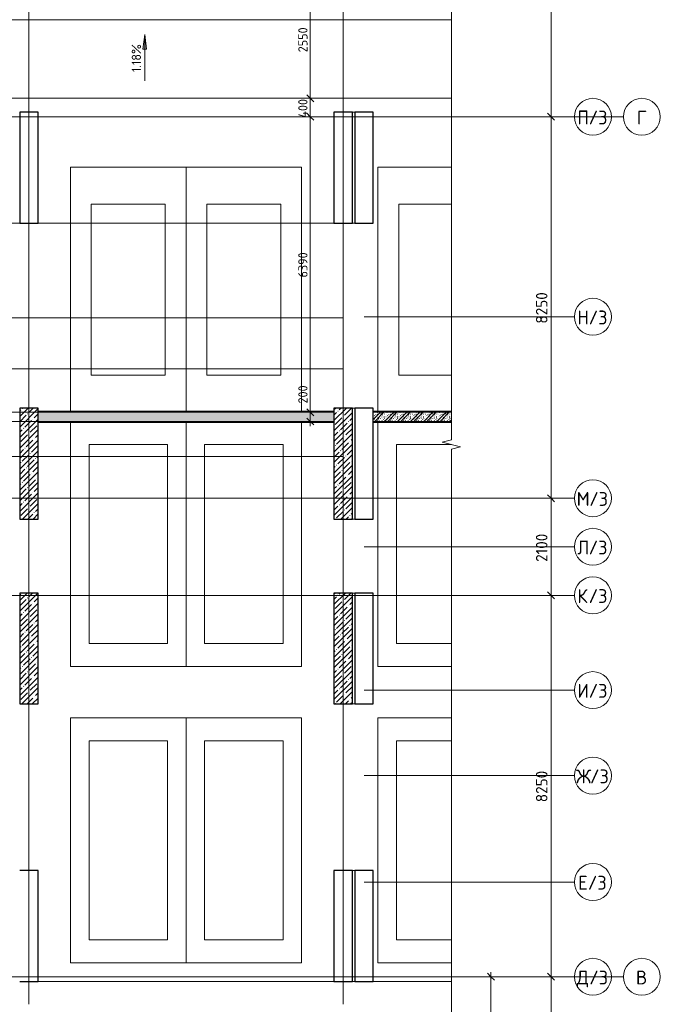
# Model space of a CAD drawing. Header units: millimetres. Extents: x 25887 to 100685, y -10965 to 131188.
# Tile 46 of 49: x 79550 to 93410, y 80105 to 101400. Entities that reach past the tile are written whole.
import ezdxf

# ---------------------------------------------------------------- set-up
doc = ezdxf.new("R2010")
doc.units = ezdxf.units.MM
doc.linetypes.add('3_ Штрих_ 1 х 1 мм', pattern=[2, 1, -1])
doc.linetypes.add('4_ Штрихпунктир_ 10 х 2 мм', pattern=[14, 10, -2, 0, -2])
for name, color, linetype, lineweight in [('A-ANNO-DIMS', 7, 'Continuous', 5), ('A-ANNO-DIMS-100', 7, 'Continuous', 5), ('A-AREA', 7, '3_ Штрих_ 1 х 1 мм', 13), ('A-DETL-GENF', 7, 'Continuous', 13), ('A-FLOR', 7, 'Continuous', 13), ('A-WALL', 7, 'Continuous', 13), ('A-WALL-PATT', 7, 'Continuous', 13), ('C-PRKG', 7, 'Continuous', 13), ('G-ANNO-DIMS', 7, 'Continuous', 5), ('I-WALL', 7, 'Continuous', 13), ('S-COLS', 7, 'Continuous', 25), ('S-GRID', 7, 'Continuous', 5), ('S-GRID-IDEN', 7, 'Continuous', 5)]:
    doc.layers.add(name, color=color, linetype=linetype, lineweight=lineweight)
doc.styles.add('GOST Common_1', font='GOST_Common.ttf', dxfattribs={"height": 300})
doc.styles.add('GOST Common_2', font='GOST_Common.ttf', dxfattribs={"height": 200})
doc.styles.add('GOST Common_3', font='GOST_Common.ttf', dxfattribs={"height": 250})
doc.dimstyles.new('2_5_мм', dxfattribs={"dimscale": 304.8, "dimtxt": 251.428749, "dimasz": 0.492126, "dimexe": 0.492126, "dimexo": 0.492126, "dimgap": 0, "dimtad": 1, "dimdec": 5, "dimrnd": 1e-05, "dimdsep": 46, "dimtxsty": 'GOST Common_3', "dimblk1": 'OBLIQUE', "dimblk2": 'OBLIQUE', "dimsah": 1, "dimcen": 0.09, "dimdle": 0.492126, "dimadec": 5, "dimazin": 2, "dimtfac": 1, "dimtdec": 4, "dimtix": 1, "dimtmove": 0, "dimatfit": 3, "dimfxl": 1, "dimtvp": 1, "dimtolj": 1, "dimtzin": 0, "dimarcsym": 2})
doc.dimstyles.new('2_мм', dxfattribs={"dimscale": 304.8, "dimtxt": 201.142999, "dimasz": 0.492126, "dimexe": 0.328084, "dimexo": 0.492126, "dimgap": 0, "dimtad": 1, "dimdec": 0, "dimdsep": 46, "dimtxsty": 'GOST Common_2', "dimblk1": 'OBLIQUE', "dimblk2": 'OBLIQUE', "dimsah": 1, "dimcen": 0.09, "dimdle": 0.328084, "dimadec": 5, "dimazin": 2, "dimtfac": 1, "dimtdec": 4, "dimtix": 1, "dimtmove": 1, "dimatfit": 3, "dimfxl": 1, "dimtvp": 1, "dimtolj": 1, "dimtzin": 0, "dimarcsym": 2})
doc.dimstyles.new('2_мм_1', dxfattribs={"dimscale": 304.8, "dimtxt": 201.142999, "dimasz": 0.492126, "dimexe": 0.328084, "dimexo": 0.492126, "dimgap": 0, "dimtad": 1, "dimdec": 0, "dimdsep": 46, "dimtxsty": 'GOST Common_2', "dimblk1": 'OBLIQUE', "dimblk2": 'OBLIQUE', "dimsah": 1, "dimcen": 0.09, "dimdle": 0.328084, "dimadec": 5, "dimazin": 2, "dimtfac": 1, "dimtdec": 4, "dimtix": 1, "dimtmove": 0, "dimatfit": 3, "dimfxl": 1, "dimtvp": 1, "dimtolj": 1, "dimtzin": 0, "dimarcsym": 2})
pattern_1 = [(0, (0, 0), (203.2, 50.8), [3.353, -149.047, 3.353, -149.047, -812.8]), (0, (0, 0), (203.2, 50.8), [-304.8, 3.353, -301.447, 3.353, -149.047, -355.6]), (0, (0, 0), (203.2, 50.8), [-762, 3.353, -98.247, 3.353, -250.647]), (120, (76.2, 25.4), (-145.59409, 150.576362), [3.353, -149.047, 3.353, -149.047, -812.8]), (120, (76.2, 25.4), (-145.59409, 150.576362), [-304.8, 3.353, -301.447, 3.353, -149.047, -355.6]), (120, (76.2, 25.4), (-145.59409, 150.576362), [-762, 3.353, -98.247, 3.353, -250.647]), (240, (101.6, 127), (-57.60591, -201.376362), [3.353, -149.047, 3.353, -149.047, -812.8]), (240, (101.6, 127), (-57.60591, -201.376362), [-304.8, 3.353, -301.447, 3.353, -149.047, -355.6]), (240, (101.6, 127), (-57.60591, -201.376362), [-762, 3.353, -98.247, 3.353, -250.647])]
pattern_2 = [(135, (150.28, 188.64), (-282.8427, 3e-14), [5, -395]), (135, (174.9, 237.36), (-282.8427, 3e-14), [5, -395]), (135, (211.96, 236.53), (-282.8427, 3e-14), [5, -395]), (135, (114.96, 223.96), (-282.8427, 3e-14), [5, -395]), (135, (77.54, 223.96), (-282.8427, 3e-14), [5, -395]), (135, (57.44, 184.52), (-282.8427, 3e-14), [5, -395]), (135, (66.21, 142.9), (-282.8427, 3e-14), [5, -395]), (135, (107.33, 161), (-282.8427, 3e-14), [5, -395]), (135, (99.08, 130.94), (-282.8427, 3e-14), [5, -395]), (135, (22.6, 136.46), (-282.8427, 3e-14), [5, -395]), (135, (21.16, 168.08), (-282.8427, 3e-14), [5, -395]), (135, (46.13, 96.12), (-282.8427, 3e-14), [5, -395]), (135, (3.54, 74.6), (-282.8427, 3e-14), [5, -395]), (135, (40.3, 47.56), (-282.8427, 3e-14), [5, -395]), (135, (39.77, 18.47), (-282.8427, 3e-14), [5, -395]), (135, (76.94, 37.28), (-282.8427, 3e-14), [5, -395]), (135, (114.18, 62.4), (-282.8427, 3e-14), [5, -395]), (135, (139.87, 90.2), (-282.8427, 3e-14), [5, -395]), (135, (141.44, 15.82), (-282.8427, 3e-14), [5, -395]), (135, (188.69, 26.73), (-282.8427, 3e-14), [5, -395]), (135, (176.14, 51.36), (-282.8427, 3e-14), [5, -395]), (135, (177.03, 0), (-282.8427, 3e-14), [5, -395]), (135, (276.61, 8.22), (-282.8427, 3e-14), [5, -395]), (135, (271.19, 31.72), (-282.8427, 3e-14), [5, -395]), (135, (268.29, 119.65), (-282.8427, 3e-14), [5, -395]), (135, (237.92, 101.95), (-282.8427, 3e-14), [5, -395]), (135, (237.92, 158.27), (-282.8427, 3e-14), [5, -395]), (135, (260.4, 204.35), (-282.8427, 3e-14), [5, -395]), (135, (275.54, 235.4), (-282.8427, 3e-14), [5, -395]), (135, (117.62, 268.96), (-282.8427, 3e-14), [5, -395]), (135, (203.62, 273.83), (-282.8427, 3e-14), [5, -395]), (135, (47.24, 279.3), (-282.8427, 3e-14), [5, -395]), (135, (23.2, 266.16), (-282.8427, 3e-14), [5, -395]), (135, (42.78, 232.52), (-282.8427, 3e-14), [5, -395]), (135, (177.76, 90.57), (-282.8427, 3e-14), [5, -395]), (135, (181.12, 121.8), (-282.8427, 3e-14), [5, -395]), (135, (206.73, 172.06), (-282.8427, 3e-14), [5, -395]), (135, (143.14, 136.62), (-282.8427, 3e-14), [5, -395]), (135, (211.51, 131.86), (-282.8427, 3e-14), [5, -395]), (135, (81.47, 95.1), (-282.8427, 3e-14), [5, -395]), (135, (235.13, 60.46), (-282.8427, 3e-14), [5, -395]), (135, (242.24, 4.89), (-282.8427, 3e-14), [5, -395]), (45, (0, 106.07), (-282.8427, 0), []), (45, (106.07, 0), (-282.8427, 0), []), (45, (176.78, 0), (-282.8427, 0), []), (45, (0, 176.78), (-282.8427, 0), [])]

# ---------------------------------------------------------------- blocks, each defined once
blk = doc.blocks.new('Наметкина 10_РД_АР_П_Отделка_R21_rvt-1--02_Подвал_МП_часть Б')
at = {"layer": 'A-WALL-PATT', "lineweight": 5}
h = blk.add_hatch(dxfattribs=at)
h.set_pattern_fill('FP_25', color=256, style=0, pattern_type=2)
h.set_pattern_definition(pattern_1)
h.paths.add_polyline_path([(86350, 92910), (86350, 92930), (79950, 92930), (79950, 92910), (82794, 92910)])
h = blk.add_hatch(dxfattribs=at)
h.set_pattern_fill('FP_25', color=256, style=0, pattern_type=2)
h.set_pattern_definition(pattern_1)
h.paths.add_polyline_path([(88890, 92910), (88890, 92930), (87200, 92930), (87200, 92910)])
h = blk.add_hatch(dxfattribs=at)
h.set_pattern_fill('FP_25', color=256, style=0, pattern_type=2)
h.set_pattern_definition(pattern_1)
h.paths.add_polyline_path([(86350, 92690), (86350, 92710), (79950, 92710), (79950, 92690), (82794, 92690)])
h = blk.add_hatch(dxfattribs=at)
h.set_pattern_fill('FP_25', color=256, style=0, pattern_type=2)
h.set_pattern_definition(pattern_1)
h.paths.add_polyline_path([(88890, 92690), (88890, 92710), (87200, 92710), (87200, 92690)])
at = {"layer": 'A-WALL'}
for p, q in [((86350, 92930), (79950, 92930)), ((79950, 92930), (79950, 92910)), ((79950, 92910), (86350, 92910)), ((88890, 92930), (87200, 92930)), ((87200, 92930), (87200, 92910)), ((87200, 92910), (88890, 92910)), ((86350, 92710), (79950, 92710)), ((79950, 92710), (79950, 92690)), ((79950, 92690), (86350, 92690)), ((88890, 92710), (87200, 92710)), ((87200, 92710), (87200, 92690)), ((87200, 92690), (88890, 92690))]:
    blk.add_line(p, q, dxfattribs=at)
blk = doc.blocks.new('КР_Колонна_ЖБ_Прямоугольная - 400x2400h_B40-V9--02_Подвал_МП_часть Б')
at = {"layer": 'S-COLS', "lineweight": 5}
h = blk.add_hatch(dxfattribs=at)
h.set_pattern_fill('FP_13', color=256, style=0, pattern_type=2)
h.set_pattern_definition([(225, (79750, 91800), (114.04925, -114.04925), []), (225, (79635.95, 91800), (114.04925, -114.04925), [201.613, -40.323, 3.353, -36.97])])
h.paths.add_polyline_path([(200, 1200), (-200, 1200), (-200, -1200), (200, -1200)])
at = {"layer": 'S-COLS'}
for p, q in [((200, 1200), (-200, 1200)), ((-200, 1200), (-200, -1200)), ((200, -1200), (200, 1200)), ((-200, -1200), (200, -1200))]:
    blk.add_line(p, q, dxfattribs=at)
blk = doc.blocks.new('КР_Колонна_ЖБ_Прямоугольная - 400x2400h_B40-V10--02_Подвал_МП_часть Б')
at = {"layer": 'S-COLS', "lineweight": 5}
h = blk.add_hatch(dxfattribs=at)
h.set_pattern_fill('FP_14', color=256, style=0, pattern_type=2)
h.set_pattern_definition([(225, (79750, 87800), (114.04925, -114.04925), []), (225, (79635.95, 87800), (114.04925, -114.04925), [201.613, -40.323, 3.353, -36.97])])
h.paths.add_polyline_path([(200, 1200), (-200, 1200), (-200, -1200), (200, -1200)])
at = {"layer": 'S-COLS'}
for p, q in [((200, 1200), (-200, 1200)), ((-200, 1200), (-200, -1200)), ((200, -1200), (200, 1200)), ((-200, -1200), (200, -1200))]:
    blk.add_line(p, q, dxfattribs=at)
blk = doc.blocks.new('КР_Колонна_ЖБ_Прямоугольная - 400x2400h_B40-V11--02_Подвал_МП_часть Б')
at = {"layer": 'S-COLS', "lineweight": 5}
h = blk.add_hatch(dxfattribs=at)
h.set_pattern_fill('FP_15', color=256, style=0, pattern_type=2)
h.set_pattern_definition([(225, (86550, 91800), (114.04925, -114.04925), []), (225, (86435.95, 91800), (114.04925, -114.04925), [201.613, -40.323, 3.353, -36.97])])
h.paths.add_polyline_path([(-69, 1200), (-200, 1200), (-200, -1200), (200, -1200), (200, 1200)])
at = {"layer": 'S-COLS'}
for p, q in [((200, 1200), (-200, 1200)), ((-200, 1200), (-200, -1200)), ((200, -1200), (200, 1200)), ((-200, -1200), (200, -1200))]:
    blk.add_line(p, q, dxfattribs=at)
blk = doc.blocks.new('КР_Колонна_ЖБ_Прямоугольная - 400x2400h_B40-V12--02_Подвал_МП_часть Б')
at = {"layer": 'S-COLS', "lineweight": 5}
h = blk.add_hatch(dxfattribs=at)
h.set_pattern_fill('FP_16', color=256, style=0, pattern_type=2)
h.set_pattern_definition([(225, (86550, 87800), (114.04925, -114.04925), []), (225, (86435.95, 87800), (114.04925, -114.04925), [201.613, -40.323, 3.353, -36.97])])
h.paths.add_polyline_path([(200, 1200), (-200, 1200), (-200, -1200), (200, -1200)])
at = {"layer": 'S-COLS'}
for p, q in [((200, 1200), (-200, 1200)), ((-200, 1200), (-200, -1200)), ((200, -1200), (200, 1200)), ((-200, -1200), (200, -1200))]:
    blk.add_line(p, q, dxfattribs=at)
blk = doc.blocks.new('АР_Машиноместо - 5300x2500_С-V24--02_Подвал_МП_часть Б')
at = {"layer": 'C-PRKG'}
for p, q in [((1590, 5300), (0, 5300)), ((0, 0), (0, 5300)), ((400, 4800), (1590, 4800)), ((400, 500), (400, 4800)), ((400, 500), (1590, 500)), ((1590, 0), (0, 0))]:
    blk.add_line(p, q, dxfattribs=at)
blk = doc.blocks.new('АР_Машиноместо - 5300x2500_С-V25--02_Подвал_МП_часть Б')
at = {"layer": 'C-PRKG'}
for p, q in [((0, 0), (0, 5280)), ((400, 4800), (1590, 4800)), ((400, 500), (400, 4800)), ((400, 500), (1590, 500)), ((1590, 0), (0, 0))]:
    blk.add_line(p, q, dxfattribs=at)
blk = doc.blocks.new('АР_Машиноместо - 4900x2400_М__5300х2500_-V26--02_Подвал_МП_часть Б')
at = {"layer": 'C-PRKG'}
for p, q in [((1590, 0), (0, 0)), ((0, 0), (0, -5280)), ((450, -800), (450, -4500)), ((450, -800), (1590, -800)), ((450, -4500), (1590, -4500))]:
    blk.add_line(p, q, dxfattribs=at)
blk = doc.blocks.new('АР_Машиноместо - 5300x2500_С-V27--02_Подвал_МП_часть Б')
at = {"layer": 'C-PRKG'}
for p, q in [((2500, 0), (0, 0)), ((0, 0), (0, -5280)), ((2500, 0), (2500, -5280)), ((400, -500), (400, -4800)), ((400, -500), (2100, -500)), ((2100, -500), (2100, -4800)), ((400, -4800), (2100, -4800))]:
    blk.add_line(p, q, dxfattribs=at)
blk = doc.blocks.new('АР_Машиноместо - 4900x2400_М__5300х2500_-V28--02_Подвал_МП_часть Б')
at = {"layer": 'C-PRKG'}
for p, q in [((0, 0), (0, 5280)), ((2500, 0), (2500, 5280)), ((450, 4500), (2050, 4500)), ((450, 800), (450, 4500)), ((2050, 800), (2050, 4500)), ((450, 800), (2050, 800)), ((2500, 0), (0, 0))]:
    blk.add_line(p, q, dxfattribs=at)
blk = doc.blocks.new('АР_Машиноместо - 5300x2500_С-V23--02_Подвал_МП_часть Б')
at = {"layer": 'C-PRKG'}
for p, q in [((2500, 0), (0, 0)), ((0, 0), (0, -5300)), ((2500, 0), (2500, -5300)), ((400, -500), (400, -4800)), ((400, -500), (2100, -500)), ((2100, -500), (2100, -4800)), ((400, -4800), (2100, -4800)), ((2500, -5300), (0, -5300))]:
    blk.add_line(p, q, dxfattribs=at)
blk = doc.blocks.new('АР_Машиноместо - 5300x2500_С-V21--02_Подвал_МП_часть Б')
at = {"layer": 'C-PRKG'}
for p, q in [((2500, 5300), (0, 5300)), ((0, 0), (0, 5300)), ((2500, 0), (2500, 5300)), ((400, 4800), (2100, 4800)), ((400, 500), (400, 4800)), ((2100, 500), (2100, 4800)), ((400, 500), (2100, 500)), ((2500, 0), (0, 0))]:
    blk.add_line(p, q, dxfattribs=at)
blk = doc.blocks.new('АР_Машиноместо - 5300x2500_С-V29--02_Подвал_МП_часть Б')
at = {"layer": 'C-PRKG'}
for p, q in [((0, 0), (0, 5280)), ((2500, 0), (2500, 5280)), ((400, 4800), (2100, 4800)), ((400, 500), (400, 4800)), ((2100, 500), (2100, 4800)), ((400, 500), (2100, 500)), ((2500, 0), (0, 0))]:
    blk.add_line(p, q, dxfattribs=at)
blk = doc.blocks.new('АР_Машиноместо - 4900x2400_М__5300х2500_-V32--02_Подвал_МП_часть Б')
at = {"layer": 'C-PRKG'}
for p, q in [((2500, 0), (0, 0)), ((0, 0), (0, -5280)), ((2500, 0), (2500, -5280)), ((450, -800), (450, -4500)), ((450, -800), (2050, -800)), ((2050, -800), (2050, -4500)), ((450, -4500), (2050, -4500))]:
    blk.add_line(p, q, dxfattribs=at)
blk = doc.blocks.new('Линия разрыва - М 1_100-6409734--02_Подвал_МП_часть Б')
at = {"layer": 'A-DETL-GENF', "lineweight": 5}
for p, q in [((-50, 0), (35300, 0)), ((35300, 0), (35350, -200)), ((35350, -200), (35450, 200)), ((35450, 200), (35500, 0)), ((35500, 0), (70850, 0))]:
    blk.add_line(p, q, dxfattribs=at)
blk = doc.blocks.new('Ось сетки - 8_0 мм-31302--02_Подвал_МП_часть Б')
at = {"layer": 'S-GRID-IDEN'}
blk.add_circle((0, 0), 4, dxfattribs=at)
blk = doc.blocks.new('DIMBLOCK13--02_Подвал_МП_часть Б')
at = {"layer": 'A-ANNO-DIMS-100'}
for p, q in [((85838, 93518), (85838, 92999)), ((76200, 92910), (85938, 92910)), ((85838, 92910), (76200, 92910)), ((85838, 92999), (85838, 92810)), ((85838, 92610), (85838, 92910)), ((76200, 92710), (85938, 92710)), ((85838, 92710), (76200, 92710))]:
    blk.add_line(p, q, dxfattribs=at)
at = {"layer": 'A-ANNO-DIMS-100', "lineweight": 25}
for p, q in [((85838, 92910), (85763, 92985)), ((85838, 92910), (85913, 92835)), ((85838, 92710), (85763, 92785)), ((85838, 92710), (85913, 92635))]:
    blk.add_line(p, q, dxfattribs=at)
at = {"layer": 'A-ANNO-DIMS-100', "color": 0, "insert": (85577, 93099), "char_height": 200, "width": 503.2, "attachment_point": 1, "rotation": 90, "line_spacing_factor": 1.022761, "style": 'GOST Common_2'}
blk.add_mtext('200', dxfattribs=at)
blk = doc.blocks.new('_Oblique')
at = {"color": 0, "linetype": 'ByBlock', "lineweight": -2}
blk.add_line((-0.5, -0.5), (0.5, 0.5), dxfattribs=at)
blk = doc.blocks.new('DIMBLOCK14--02_Подвал_МП_часть Б')
at = {"layer": 'A-ANNO-DIMS-100'}
for p, q in [((85882, 99300), (85738, 99300)), ((85838, 92910), (85838, 99300)), ((85838, 99300), (85882, 99300)), ((76200, 92910), (85938, 92910)), ((85838, 92910), (76200, 92910))]:
    blk.add_line(p, q, dxfattribs=at)
at = {"layer": 'A-ANNO-DIMS-100', "lineweight": 25}
for p, q in [((85838, 99300), (85763, 99375)), ((85838, 99300), (85913, 99225)), ((85838, 92910), (85763, 92985)), ((85838, 92910), (85913, 92835))]:
    blk.add_line(p, q, dxfattribs=at)
at = {"layer": 'A-ANNO-DIMS-100', "color": 0, "insert": (85577, 95825), "char_height": 200, "width": 670.93, "attachment_point": 1, "rotation": 90, "line_spacing_factor": 1.022761, "style": 'GOST Common_2'}
blk.add_mtext('6390', dxfattribs=at)
blk = doc.blocks.new('DIMBLOCK15--02_Подвал_МП_часть Б')
at = {"layer": 'A-ANNO-DIMS-100'}
for p, q in [((85882, 99700), (85738, 99700)), ((85838, 99300), (85838, 99700)), ((85838, 99700), (85882, 99700)), ((85882, 99300), (85738, 99300)), ((85838, 99300), (85882, 99300))]:
    blk.add_line(p, q, dxfattribs=at)
at = {"layer": 'A-ANNO-DIMS-100', "lineweight": 25}
for p, q in [((85838, 99700), (85763, 99775)), ((85838, 99700), (85913, 99625)), ((85838, 99300), (85763, 99375)), ((85838, 99300), (85913, 99225))]:
    blk.add_line(p, q, dxfattribs=at)
at = {"layer": 'A-ANNO-DIMS-100', "color": 0, "insert": (85577, 99280), "char_height": 200, "width": 527.74, "attachment_point": 1, "rotation": 90, "line_spacing_factor": 1.022761, "style": 'GOST Common_2'}
blk.add_mtext('400', dxfattribs=at)
blk = doc.blocks.new('DIMBLOCK16--02_Подвал_МП_часть Б')
at = {"layer": 'A-ANNO-DIMS-100'}
for p, q in [((85882, 102250), (85738, 102250)), ((85838, 99700), (85838, 102250)), ((85838, 102250), (85882, 102250)), ((85882, 99700), (85738, 99700)), ((85838, 99700), (85882, 99700))]:
    blk.add_line(p, q, dxfattribs=at)
at = {"layer": 'A-ANNO-DIMS-100', "lineweight": 25}
for p, q in [((85838, 102250), (85763, 102325)), ((85838, 102250), (85913, 102175)), ((85838, 99700), (85763, 99775)), ((85838, 99700), (85913, 99625))]:
    blk.add_line(p, q, dxfattribs=at)
at = {"layer": 'A-ANNO-DIMS-100', "color": 0, "insert": (85577, 100695), "char_height": 200, "width": 670.93, "attachment_point": 1, "rotation": 90, "line_spacing_factor": 1.022761, "style": 'GOST Common_2'}
blk.add_mtext('2550', dxfattribs=at)
blk = doc.blocks.new('DIMBLOCK69--02_Подвал_МП_часть Б')
at = {"layer": 'A-ANNO-DIMS-100', "lineweight": 25}
for p, q in [((91046, 80700), (90971, 80775)), ((91046, 80700), (91121, 80625)), ((91046, 74000), (90971, 74075)), ((91046, 74000), (91121, 73925))]:
    blk.add_line(p, q, dxfattribs=at)
at = {"layer": 'A-ANNO-DIMS-100'}
for p, q in [((91046, 74000), (91046, 80850)), ((91089, 80700), (90896, 80700)), ((91046, 80700), (91089, 80700)), ((91089, 74000), (90896, 74000)), ((91046, 74000), (91089, 74000))]:
    blk.add_line(p, q, dxfattribs=at)
at = {"layer": 'A-ANNO-DIMS-100', "color": 0, "insert": (90719, 77001), "char_height": 250, "width": 838.66, "attachment_point": 1, "rotation": 90, "line_spacing_factor": 1.022761, "style": 'GOST Common_3'}
blk.add_mtext('6700', dxfattribs=at)
blk = doc.blocks.new('DIMBLOCK100--02_Подвал_МП_часть Б')
at = {"layer": 'A-ANNO-DIMS-100', "lineweight": 25}
for p, q in [((91046, 88950), (90971, 89025)), ((91046, 88950), (91121, 88875)), ((91046, 80700), (90971, 80775)), ((91046, 80700), (91121, 80625))]:
    blk.add_line(p, q, dxfattribs=at)
at = {"layer": 'A-ANNO-DIMS-100'}
for p, q in [((90790, 88950), (91196, 88950)), ((91046, 88950), (90790, 88950)), ((91046, 80550), (91046, 88950)), ((91089, 80700), (90896, 80700)), ((91046, 80700), (91089, 80700))]:
    blk.add_line(p, q, dxfattribs=at)
at = {"layer": 'A-ANNO-DIMS-100', "color": 0, "insert": (90719, 84476), "char_height": 250, "width": 838.66, "attachment_point": 1, "rotation": 90, "line_spacing_factor": 1.022761, "style": 'GOST Common_3'}
blk.add_mtext('8250', dxfattribs=at)
blk = doc.blocks.new('DIMBLOCK101--02_Подвал_МП_часть Б')
at = {"layer": 'A-ANNO-DIMS-100'}
for p, q in [((91089, 91050), (90896, 91050)), ((91046, 88950), (91046, 91050)), ((91046, 91050), (91089, 91050)), ((90790, 88950), (91196, 88950)), ((91046, 88950), (90790, 88950))]:
    blk.add_line(p, q, dxfattribs=at)
at = {"layer": 'A-ANNO-DIMS-100', "lineweight": 25}
for p, q in [((91046, 91050), (90971, 91125)), ((91046, 91050), (91121, 90975)), ((91046, 88950), (90971, 89025)), ((91046, 88950), (91121, 88875))]:
    blk.add_line(p, q, dxfattribs=at)
at = {"layer": 'A-ANNO-DIMS-100', "color": 0, "insert": (90719, 89674), "char_height": 250, "width": 782.41, "attachment_point": 1, "rotation": 90, "line_spacing_factor": 1.022761, "style": 'GOST Common_3'}
blk.add_mtext('2100', dxfattribs=at)
blk = doc.blocks.new('DIMBLOCK102--02_Подвал_МП_часть Б')
at = {"layer": 'A-ANNO-DIMS-100'}
for p, q in [((91089, 99300), (90896, 99300)), ((91046, 91050), (91046, 99300)), ((91046, 99300), (91089, 99300)), ((91089, 91050), (90896, 91050)), ((91046, 91050), (91089, 91050))]:
    blk.add_line(p, q, dxfattribs=at)
at = {"layer": 'A-ANNO-DIMS-100', "lineweight": 25}
for p, q in [((91046, 99300), (90971, 99375)), ((91046, 99300), (91121, 99225)), ((91046, 91050), (90971, 91125)), ((91046, 91050), (91121, 90975))]:
    blk.add_line(p, q, dxfattribs=at)
at = {"layer": 'A-ANNO-DIMS-100', "color": 0, "insert": (90719, 94826), "char_height": 250, "width": 838.66, "attachment_point": 1, "rotation": 90, "line_spacing_factor": 1.022761, "style": 'GOST Common_3'}
blk.add_mtext('8250', dxfattribs=at)
blk = doc.blocks.new('DIMBLOCK103--02_Подвал_МП_часть Б')
at = {"layer": 'A-ANNO-DIMS-100', "lineweight": 25}
for p, q in [((91046, 105400), (90971, 105475)), ((91046, 105400), (91121, 105325)), ((91046, 99300), (90971, 99375)), ((91046, 99300), (91121, 99225))]:
    blk.add_line(p, q, dxfattribs=at)
at = {"layer": 'A-ANNO-DIMS-100'}
for p, q in [((91089, 105400), (90896, 105400)), ((91046, 99300), (91046, 105400)), ((91046, 105400), (91089, 105400)), ((91089, 99300), (90896, 99300)), ((91046, 99300), (91089, 99300))]:
    blk.add_line(p, q, dxfattribs=at)
at = {"layer": 'A-ANNO-DIMS-100', "color": 0, "insert": (90719, 102024), "char_height": 250, "width": 782.41, "attachment_point": 1, "rotation": 90, "line_spacing_factor": 1.022761, "style": 'GOST Common_3'}
blk.add_mtext('6100', dxfattribs=at)
blk = doc.blocks.new('DIMBLOCK165--02_Подвал_МП_часть Б')
at = {"layer": 'A-ANNO-DIMS-100', "lineweight": 25}
for p, q in [((89744, 80700), (89669, 80775)), ((89744, 80700), (89819, 80625)), ((89744, 78600), (89669, 78675)), ((89744, 78600), (89819, 78525))]:
    blk.add_line(p, q, dxfattribs=at)
at = {"layer": 'A-ANNO-DIMS-100'}
for p, q in [((89744, 78600), (89744, 80800)), ((89787, 80700), (89644, 80700)), ((89744, 80700), (89787, 80700)), ((89787, 78600), (89644, 78600)), ((89744, 78600), (89787, 78600))]:
    blk.add_line(p, q, dxfattribs=at)
at = {"layer": 'A-ANNO-DIMS-100', "color": 0, "insert": (89482, 79389), "char_height": 200, "width": 625.93, "attachment_point": 1, "rotation": 90, "line_spacing_factor": 1.022761, "style": 'GOST Common_2'}
blk.add_mtext('2100', dxfattribs=at)

msp = doc.modelspace()

# ---------------------------------------------------------------- hatches: boundary and pattern name
at = {"layer": 'A-WALL-PATT', "lineweight": 5}
h = msp.add_hatch(dxfattribs=at)
h.set_pattern_fill('FP_1', color=256, style=0, pattern_type=2)
h.set_pattern_definition(pattern_2)
h.paths.add_polyline_path([(86350, 92710), (86350, 92910), (79950, 92910), (79950, 92710), (82793.734103, 92710)])
h = msp.add_hatch(dxfattribs=at)
h.set_pattern_fill('FP_1', color=256, style=0, pattern_type=2)
h.set_pattern_definition(pattern_2)
h.paths.add_polyline_path([(88890, 92710), (88890, 92910), (87200, 92910), (87200, 92710)])
at = {"layer": 'G-ANNO-DIMS'}
msp.add_hatch(color=256, dxfattribs=at).paths.add_polyline_path([(82255.27977, 101077.005005), (82213.480102, 100759.505005), (82297.079438, 100759.505005)])

# ---------------------------------------------------------------- linework, layer by layer
at = {"layer": 'A-AREA'}
msp.add_line((86800, 93000), (86750, 93000), dxfattribs=at)
at = {"layer": 'A-FLOR'}
for p, q in [((88890, 101400), (67200, 101400)), ((88890, 99700), (65275, 99700)), ((86750, 99400), (86800, 99400)), ((86800, 97000), (86750, 97000)), ((79950.113015, 92999.895692), (79950.113015, 92930.14479)), ((86750, 93000), (86800, 93000)), ((86800, 90600), (86750, 90600)), ((86750, 89000), (86800, 89000)), ((86800, 86600), (86750, 86600)), ((86750, 83000), (86800, 83000)), ((79950, 80600), (86350, 80600)), ((86750, 80600), (86800, 80600)), ((87200, 80600), (88890, 80600))]:
    msp.add_line(p, q, dxfattribs=at)
at = {"layer": 'G-ANNO-DIMS'}
for p, q in [((82255.27977, 101077.005005), (82213.480102, 100759.505005)), ((82297.079438, 100759.505005), (82255.27977, 101077.005005)), ((82255.27977, 100077.005005), (82255.27977, 101077.005005)), ((82213.480102, 100759.505005), (82297.079438, 100759.505005))]:
    msp.add_line(p, q, dxfattribs=at)
at = {"layer": 'I-WALL'}
for p, q in [((86350, 92910), (79950, 92910)), ((88890, 92910), (87200, 92910)), ((87200, 92910), (87200, 92710)), ((79950, 92710), (86350, 92710)), ((87200, 92710), (88890, 92710))]:
    msp.add_line(p, q, dxfattribs=at)
at = {"layer": 'S-COLS'}
for p, q in [((79550.113015, 99400), (79550.113015, 97000)), ((79950.113015, 99400), (79550.113015, 99400)), ((79950.113015, 97000), (79950.113015, 99400)), ((86350, 99400), (86350, 97000)), ((86750, 99400), (86350, 99400)), ((86750, 97000), (86750, 99400)), ((86800, 99400), (86800, 97000)), ((87200, 99400), (86800, 99400)), ((87200, 97000), (87200, 99400)), ((79550.113015, 97000), (79950.113015, 97000)), ((86350, 97000), (86750, 97000)), ((86800, 97000), (87200, 97000)), ((86800, 93000), (86800, 90600)), ((87200, 93000), (86800, 93000)), ((87200, 90600), (87200, 93000)), ((86800, 90600), (87200, 90600)), ((86800, 89000), (86800, 86600)), ((87200, 89000), (86800, 89000)), ((87200, 86600), (87200, 89000)), ((86800, 86600), (87200, 86600)), ((79950, 83000), (79550, 83000)), ((79950, 80600), (79950, 83000)), ((86350, 83000), (86350, 80600)), ((86750, 83000), (86350, 83000)), ((86750, 80600), (86750, 83000)), ((86800, 83000), (86800, 80600)), ((87200, 83000), (86800, 83000)), ((87200, 80600), (87200, 83000)), ((79550, 80600), (79950, 80600)), ((86350, 80600), (86750, 80600)), ((86800, 80600), (87200, 80600))]:
    msp.add_line(p, q, dxfattribs=at)
at = {"layer": 'S-GRID', "linetype": '4_ Штрихпунктир_ 10 х 2 мм'}
for p, q in [((79750, 80104.964717), (79750, 130172)), ((86550, 80104.964717), (86550, 130172)), ((91551.922019, 99300), (28288.23047, 99300)), ((92609.679336, 99300), (28288.23047, 99300)), ((86550, 97000), (27912.537886, 97000)), ((86550, 94950), (27912.537886, 94950)), ((91551.922019, 94975), (87000, 94975)), ((86550, 93850), (27912.537886, 93850)), ((86550, 91950), (27912.537886, 91950)), ((91551.922019, 91050), (27912.537886, 91050)), ((91551.922019, 91050), (28726.881318, 91050)), ((91551.922019, 90000), (87000, 90000)), ((90640, 88950), (27912.537886, 88950)), ((91551.922019, 88950), (87000, 88950)), ((91551.922019, 86900), (87000, 86900)), ((91551.922019, 85050), (87000, 85050)), ((91551.922019, 82750), (87000, 82750)), ((92609.679336, 80700), (27022.541867, 80700)), ((91551.922019, 80700), (27912.537886, 80700)), ((91551.922019, 80700), (27912.537886, 80700)), ((91551.922019, 80700), (27912.537886, 80700))]:
    msp.add_line(p, q, dxfattribs=at)

# ---------------------------------------------------------------- block references
at = {"lineweight": 5}
msp.add_blockref('Наметкина 10_РД_АР_П_Отделка_R21_rvt-1--02_Подвал_МП_часть Б', (0, 0), dxfattribs=at)
at = {"layer": 'A-DETL-GENF', "rotation": 269.9999999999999}
msp.add_blockref('Линия разрыва - М 1_100-6409734--02_Подвал_МП_часть Б', (88890, 127610), dxfattribs=at)
at = {"layer": 'C-PRKG'}
for name, p in [('АР_Машиноместо - 4900x2400_М__5300х2500_-V32--02_Подвал_МП_часть Б', (80650, 98210)), ('АР_Машиноместо - 4900x2400_М__5300х2500_-V26--02_Подвал_МП_часть Б', (87300, 98210)), ('АР_Машиноместо - 5300x2500_С-V29--02_Подвал_МП_часть Б', (80650, 87410)), ('АР_Машиноместо - 5300x2500_С-V25--02_Подвал_МП_часть Б', (87300, 87410)), ('АР_Машиноместо - 5300x2500_С-V21--02_Подвал_МП_часть Б', (80650, 81000)), ('АР_Машиноместо - 5300x2500_С-V24--02_Подвал_МП_часть Б', (87300, 81000))]:
    msp.add_blockref(name, p, dxfattribs=at)
at = {"layer": 'C-PRKG', "rotation": 180}
for name, p in [('АР_Машиноместо - 4900x2400_М__5300х2500_-V28--02_Подвал_МП_часть Б', (85650, 98210)), ('АР_Машиноместо - 5300x2500_С-V27--02_Подвал_МП_часть Б', (85650, 87410)), ('АР_Машиноместо - 5300x2500_С-V23--02_Подвал_МП_часть Б', (85650, 81000))]:
    msp.add_blockref(name, p, dxfattribs=at)
at = {"layer": 'S-COLS', "rotation": 180}
for name, p in [('КР_Колонна_ЖБ_Прямоугольная - 400x2400h_B40-V9--02_Подвал_МП_часть Б', (79750, 91800)), ('КР_Колонна_ЖБ_Прямоугольная - 400x2400h_B40-V11--02_Подвал_МП_часть Б', (86550, 91800)), ('КР_Колонна_ЖБ_Прямоугольная - 400x2400h_B40-V10--02_Подвал_МП_часть Б', (79750, 87800)), ('КР_Колонна_ЖБ_Прямоугольная - 400x2400h_B40-V12--02_Подвал_МП_часть Б', (86550, 87800))]:
    msp.add_blockref(name, p, dxfattribs=at)
at = {"layer": 'S-GRID-IDEN', "xscale": 99.99999999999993, "yscale": 99.99999999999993, "zscale": 99.99999999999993}
for p, rotation in [((91951.922019, 99300), 89.99999999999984), ((93009.679336, 99300), 89.99999999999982), ((91951.922019, 94975), 89.99999999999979), ((91951.922019, 91050), 89.99999999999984), ((91951.922019, 90000), 89.99999999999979), ((91951.922019, 88950), 89.99999999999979), ((91951.922019, 86900), 89.99999999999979), ((91951.922019, 85050), 89.99999999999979), ((91951.922019, 82750), 89.99999999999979), ((91951.922019, 80700), 89.99999999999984), ((93009.679336, 80700), 89.99999999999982)]:
    msp.add_blockref('Ось сетки - 8_0 мм-31302--02_Подвал_МП_часть Б', p, dxfattribs=dict(at, rotation=rotation))

# ---------------------------------------------------------------- texts
at = {"layer": 'G-ANNO-DIMS', "insert": (81973.914109, 100266.251408), "char_height": 200, "width": 745.80863138, "attachment_point": 1, "rotation": 90, "line_spacing_factor": 1.022761, "style": 'GOST Common_2'}
msp.add_mtext('1.18%', dxfattribs=at)
at = {"layer": 'S-GRID-IDEN', "char_height": 300, "attachment_point": 1, "style": 'GOST Common_1'}
for s, insert, width in [('/3', (91858.74112, 99434.544597), 521.096875), ('\\fGOST Common|b0|i0|c204|p34|;П', (91614.001537, 99434.544597), 296.624375), ('\\fGOST Common|b0|i0|c204|p34|;Г', (92903.258854, 99434.544597), 256.54), ('\\fGOST Common|b0|i0|c204|p34|;Н', (91614.001537, 95109.544597), 296.624375), ('/3', (91858.74112, 95109.544597), 521.096875), ('\\fGOST Common|b0|i0|c204|p34|;М', (91600.501537, 91184.544597), 328.691875), ('/3', (91871.699453, 91184.544597), 521.096875), ('\\fGOST Common|b0|i0|c204|p34|;Л', (91614.001537, 90134.544597), 296.624375), ('/3', (91858.74112, 90134.544597), 521.096875), ('\\fGOST Common|b0|i0|c204|p34|;К', (91614.001537, 89084.544597), 296.624375), ('/3', (91858.74112, 89084.544597), 521.096875), ('\\fGOST Common|b0|i0|c204|p34|;И', (91614.001537, 87034.544597), 296.624375), ('/3', (91858.74112, 87034.544597), 521.096875), ('\\fGOST Common|b0|i0|c204|p34|;Ж', (91584.001537, 85184.544597), 368.77625), ('/3', (91888.27237, 85184.544597), 521.096875), ('\\fGOST Common|b0|i0|c204|p34|;Е', (91630.501537, 82884.544597), 256.54), ('/3', (91842.168203, 82884.544597), 521.096875), ('\\fGOST Common|b0|i0|c204|p34|;Д', (91600.501537, 80834.544597), 328.691875), ('/3', (91871.699453, 80834.544597), 521.096875), ('\\fGOST Common|b0|i0|c204|p34|;В', (92883.258854, 80834.544597), 304.64125)]:
    msp.add_mtext(s, dxfattribs=dict(at, insert=insert, width=width))

# ---------------------------------------------------------------- dimensions: what is measured, and where the dimension line sits
at = {"layer": 'A-ANNO-DIMS'}
for base, p1, p2, dimstyle, override, picture, middle in [((91045.554151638, 105400.0000000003), (90939.48813446, 99300.0000000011), (90939.48813446, 105400.0000000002), '2_5_мм', {"dimpost": '<>', "dimfxl": 6100}, 'DIMBLOCK103--02_Подвал_МП_часть Б', (90920.554151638, 102350.0000000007)), ((85837.929633, 102250), (85731.863616, 99700), (85731.863616, 102250), '2_мм_1', {"dimpost": '<>', "dimfxl": 2550}, 'DIMBLOCK16--02_Подвал_МП_часть Б', (85737.929633, 100975)), ((85837.929633, 99700), (85731.863616, 99300), (85731.863616, 99700), '2_мм_1', {"dimpost": '<>', "dimfxl": 400}, 'DIMBLOCK15--02_Подвал_МП_часть Б', (85737.929633, 99500)), ((85837.929633, 99300), (76050, 92910), (85731.863616, 99300), '2_мм_1', {"dimpost": '<>', "dimfxl": 11600.456158}, 'DIMBLOCK14--02_Подвал_МП_часть Б', (85737.929633, 96105)), ((91045.554151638, 99300.0000000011), (90939.48813446, 91050.0000000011), (90939.48813446, 99300.0000000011), '2_5_мм', {"dimpost": '<>', "dimfxl": 8250}, 'DIMBLOCK102--02_Подвал_МП_часть Б', (90920.554151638, 95175.0000000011)), ((91045.554152, 91050), (90640, 88950), (90939.488134, 91050), '2_5_мм', {"dimpost": '<>', "dimfxl": 2121.248015}, 'DIMBLOCK101--02_Подвал_МП_часть Б', (90920.554152, 90000)), ((91045.554151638, 88950.0000000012), (90939.4881344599, 80700.0000000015), (90639.9999999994, 88950.0000000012), '2_5_мм', {"dimpost": '<>', "dimfxl": 8255.434158}, 'DIMBLOCK100--02_Подвал_МП_часть Б', (90920.554151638, 84825.0000000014)), ((89743.51773, 80700), (89637.451713, 78600), (89637.451713, 80700), '2_мм_1', {"dimpost": '<>', "dimfxl": 2100}, 'DIMBLOCK165--02_Подвал_МП_часть Б', (89643.51773, 79650)), ((91045.5541516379, 80700.0000000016), (90939.4881344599, 74000.0000000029), (90939.4881344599, 80700.0000000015), '2_5_мм', {"dimpost": '<>', "dimfxl": 6700}, 'DIMBLOCK69--02_Подвал_МП_часть Б', (90920.5541516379, 77350.0000000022))]:
    dim = msp.add_linear_dim(base=base, p1=p1, p2=p2, angle=90, dimstyle=dimstyle, override=override, dxfattribs=at)
    dim.commit()
    dim.dimension.update_dxf_attribs({"geometry": picture, "text_midpoint": middle})
dim = msp.add_linear_dim(base=(85837.929633, 92910), p1=(76050, 92710), p2=(76050, 92910), angle=90, dimstyle='2_мм', override={"dimpost": '<>', "dimfxl": 200}, dxfattribs=at)
dim.commit()
dim.dimension.update_dxf_attribs({"geometry": 'DIMBLOCK13--02_Подвал_МП_часть Б', "text_midpoint": (85709.897306, 93350.5122), "dimtype": 160, "text_rotation": 90})

doc.saveas('drawing.dxf')
